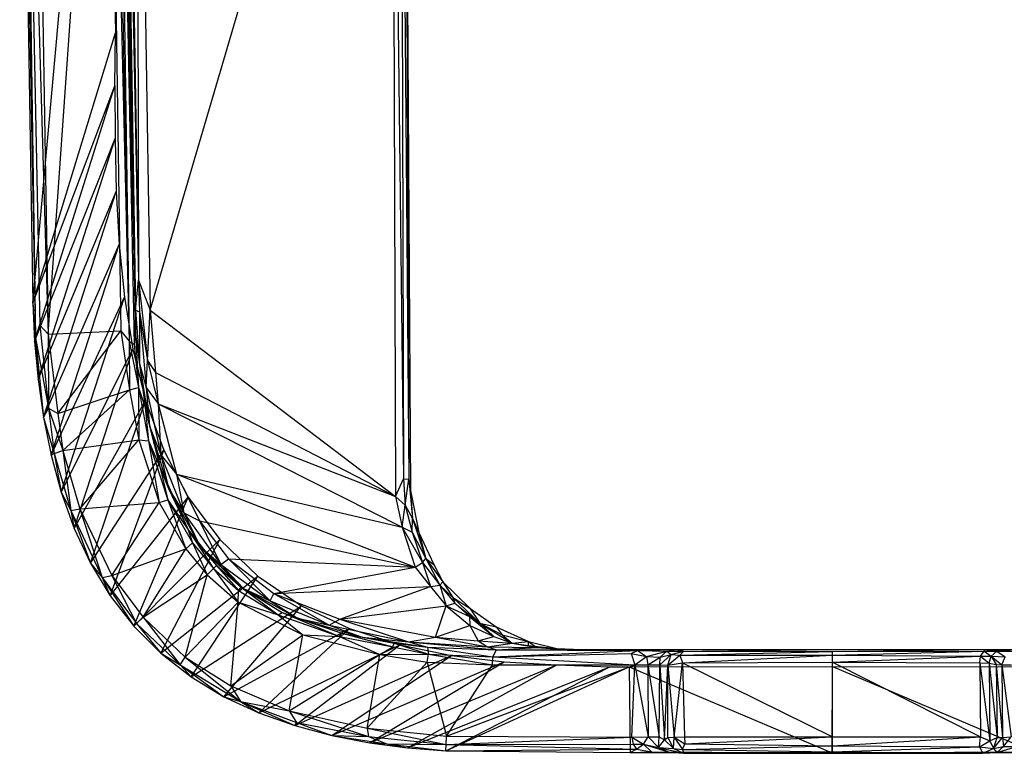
# Model space of a CAD drawing. Header units: inches. Extents: x -3.74 to 3.74, y -3.03 to 3.03.
# Tile 1 of 3: x -3.74 to 0.79, y -3.03 to 0.35. Entities that reach past the tile are written whole.
import ezdxf

# ---------------------------------------------------------------- set-up
doc = ezdxf.new("R2010")
doc.units = ezdxf.units.IN
doc.layers.get('0').update_dxf_attribs({"true_color": 0xc2ced6})

msp = doc.modelspace()

# ---------------------------------------------------------------- linework, layer by layer
at = {"color": 7, "true_color": 0xf7fdff}
for p, q in [((-3.3145, 2.8297), (-3.2359, -1.1297)), ((-3.74, 2.8004), (-3.6793, -0.9555)), ((-3.74, 2.8004), (-3.6666, -1.1155)), ((-3.725, 2.7988), (-3.6666, -1.1155)), ((-3.725, 2.7988), (-3.6472, -1.0572)), ((-3.725, 2.7988), (-3.6096, -1.0982)), ((-3.6793, -0.9555), (-3.3419, 2.8004)), ((-3.6722, 2.8075), (-3.6096, -1.0982)), ((-3.6096, -1.0982), (-3.3329, 2.8)), ((-3.3419, 2.8004), (-3.2998, 0.2878)), ((-3.3329, 2.8), (-3.2744, -1.0829)), ((-3.3329, 2.8), (-3.2359, -1.1297)), ((-3.2923, 2.8008), (-3.2359, -1.1297)), ((-3.2923, 2.8008), (-3.214, -1.1456)), ((-3.2923, 2.8008), (-3.2072, -1.0983)), ((-3.2746, 2.8008), (-3.2072, -1.0983)), ((-3.2687, 2.8028), (-3.2072, -1.0983)), ((-3.2687, 2.8028), (-3.2064, -0.9872)), ((-3.2687, 2.8028), (-3.1931, -0.8504)), ((-3.253, 2.8032), (-3.1931, -0.8504)), ((-3.2006, 2.8032), (-3.1931, -0.8504)), ((-3.2006, 2.8032), (-3.1392, -0.9879)), ((-3.1392, -0.9879), (-2.0278, 2.8012)), ((-2.0278, 2.8012), (-2.0105, -1.8441)), ((-2.0278, 2.8012), (-1.9738, -1.7642)), ((-1.988, 2.7988), (-1.9738, -1.7642)), ((-1.988, 2.7988), (-1.949, -1.765)), ((-1.9699, 2.8004), (-1.949, -1.765)), ((-1.9699, 2.8004), (-1.9419, -1.8175)), ((-3.6793, -0.9555), (-3.2998, 0.2878)), ((-3.3018, 0.0445), (-3.2998, 0.2878)), ((-3.6793, -0.9555), (-3.3018, 0.0445)), ((-3.6711, -1.1315), (-3.3018, 0.0445)), ((-3.3018, 0.0445), (-3.3014, -0.1988)), ((-3.6711, -1.1315), (-3.3014, -0.1988)), ((-3.6549, -1.3071), (-3.3014, -0.1988)), ((-3.3014, -0.1988), (-3.2955, -0.4421)), ((-3.6549, -1.3071), (-3.2955, -0.4421)), ((-3.6305, -1.4819), (-3.2955, -0.4421)), ((-3.2955, -0.4421), (-3.2821, -0.6854)), ((-3.6305, -1.4819), (-3.2821, -0.6854)), ((-3.5959, -1.6547), (-3.2821, -0.6854)), ((-3.2821, -0.6854), (-3.2581, -0.9276)), ((-3.2064, -0.9872), (-3.1931, -0.8504)), ((-3.1931, -0.8504), (-3.1888, -0.9961)), ((-3.1931, -0.8504), (-3.1525, -1.2185)), ((-3.1931, -0.8504), (-3.1392, -0.9879)), ((-3.5959, -1.6547), (-3.2581, -0.9276)), ((-3.5494, -1.8252), (-3.2581, -0.9276)), ((-3.2581, -0.9276), (-3.2195, -1.1677)), ((-3.6793, -0.9555), (-3.6711, -1.1315)), ((-3.6793, -0.9555), (-3.6666, -1.1155)), ((-3.2072, -1.0983), (-3.2064, -0.9872)), ((-3.2064, -0.9872), (-3.1888, -0.9961)), ((-3.2064, -0.9872), (-3.1885, -1.233)), ((-3.1888, -0.9961), (-3.1885, -1.233)), ((-3.1888, -0.9961), (-3.1588, -1.3427)), ((-3.1888, -0.9961), (-3.1525, -1.2185)), ((-3.1525, -1.2185), (-3.1392, -0.9879)), ((-3.1392, -0.9879), (-3.1148, -1.2752)), ((-3.1392, -0.9879), (-2.0105, -1.8441)), ((-3.6666, -1.1155), (-3.6472, -1.0572)), ((-3.6472, -1.0572), (-3.6096, -1.0982)), ((-3.6472, -1.0572), (-3.6075, -1.4385)), ((-3.6096, -1.0982), (-3.2744, -1.0829)), ((-3.5652, -1.4626), (-3.2744, -1.0829)), ((-3.2744, -1.0829), (-3.2359, -1.1297)), ((-3.2744, -1.0829), (-3.2341, -1.3539)), ((-3.6711, -1.1315), (-3.6666, -1.1155)), ((-3.6711, -1.1315), (-3.6549, -1.3071)), ((-3.6666, -1.1155), (-3.6549, -1.3071)), ((-3.6666, -1.1155), (-3.6305, -1.4819)), ((-3.6666, -1.1155), (-3.6075, -1.4385)), ((-3.6096, -1.0982), (-3.6075, -1.4385)), ((-3.6096, -1.0982), (-3.5652, -1.4626)), ((-3.2359, -1.1297), (-3.2341, -1.3539)), ((-3.2359, -1.1297), (-3.214, -1.1456)), ((-3.2359, -1.1297), (-3.1935, -1.3429)), ((-3.214, -1.1456), (-3.2072, -1.0983)), ((-3.2072, -1.0983), (-3.1935, -1.3429)), ((-3.2072, -1.0983), (-3.1885, -1.233)), ((-3.2072, -1.0983), (-3.1626, -1.4348)), ((-3.5494, -1.8252), (-3.2195, -1.1677)), ((-3.4896, -1.9913), (-3.2195, -1.1677)), ((-3.2195, -1.1677), (-3.1612, -1.4039)), ((-3.214, -1.1456), (-3.1935, -1.3429)), ((-3.1588, -1.3427), (-3.1525, -1.2185)), ((-3.1525, -1.2185), (-3.1148, -1.2752)), ((-3.1525, -1.2185), (-3.1022, -1.4185)), ((-3.1885, -1.233), (-3.1626, -1.4348)), ((-3.1885, -1.233), (-3.1588, -1.3427)), ((-3.1885, -1.233), (-3.1429, -1.5209)), ((-3.6549, -1.3071), (-3.6305, -1.4819)), ((-3.1148, -1.2752), (-3.1022, -1.4185)), ((-3.1148, -1.2752), (-2.0105, -1.8441)), ((-3.5652, -1.4626), (-3.2341, -1.3539)), ((-3.5407, -1.6327), (-3.2341, -1.3539)), ((-3.2341, -1.3539), (-3.1935, -1.3429)), ((-3.2341, -1.3539), (-3.192, -1.584)), ((-3.1935, -1.3429), (-3.192, -1.584)), ((-3.1935, -1.3429), (-3.1626, -1.4348)), ((-3.1935, -1.3429), (-3.1475, -1.5887)), ((-3.1588, -1.3427), (-3.1429, -1.5209)), ((-3.1588, -1.3427), (-3.1022, -1.4185)), ((-3.1588, -1.3427), (-3.0909, -1.6532)), ((-3.4896, -1.9913), (-3.1612, -1.4039)), ((-3.4148, -2.1508), (-3.1612, -1.4039)), ((-3.1612, -1.4039), (-3.0774, -1.6323)), ((-3.6305, -1.4819), (-3.6075, -1.4385)), ((-3.6075, -1.4385), (-3.5809, -1.6472)), ((-3.6075, -1.4385), (-3.5652, -1.4626)), ((-3.6075, -1.4385), (-3.5407, -1.6327)), ((-3.1626, -1.4348), (-3.1475, -1.5887)), ((-3.1626, -1.4348), (-3.1429, -1.5209)), ((-3.1626, -1.4348), (-3.0949, -1.7089)), ((-3.1022, -1.4185), (-3.0909, -1.6532)), ((-3.1022, -1.4185), (-3.018, -1.7421)), ((-3.1022, -1.4185), (-2.0105, -1.8441)), ((-3.1022, -1.4185), (-1.9802, -1.9862)), ((-3.6305, -1.4819), (-3.5959, -1.6547)), ((-3.6305, -1.4819), (-3.5809, -1.6472)), ((-3.5652, -1.4626), (-3.5407, -1.6327)), ((-3.1429, -1.5209), (-3.0949, -1.7089)), ((-3.1429, -1.5209), (-3.0909, -1.6532)), ((-3.1429, -1.5209), (-3.0558, -1.8076)), ((-3.5407, -1.6327), (-3.192, -1.584)), ((-3.4625, -1.9022), (-3.192, -1.584)), ((-3.192, -1.584), (-3.1475, -1.5887)), ((-3.192, -1.584), (-3.0978, -1.8729)), ((-3.1475, -1.5887), (-3.0978, -1.8729)), ((-3.1475, -1.5887), (-3.0949, -1.7089)), ((-3.1475, -1.5887), (-3.0583, -1.8597)), ((-3.5959, -1.6547), (-3.5809, -1.6472)), ((-3.5959, -1.6547), (-3.5494, -1.8252)), ((-3.5809, -1.6472), (-3.5407, -1.6327)), ((-3.5809, -1.6472), (-3.5494, -1.8252)), ((-3.5809, -1.6472), (-3.5044, -1.9092)), ((-3.5407, -1.6327), (-3.5044, -1.9092)), ((-3.5407, -1.6327), (-3.4625, -1.9022)), ((-3.4148, -2.1508), (-3.0774, -1.6323)), ((-3.3234, -2.302), (-3.0774, -1.6323)), ((-3.0909, -1.6532), (-3.0558, -1.8076)), ((-3.0909, -1.6532), (-3.018, -1.7421)), ((-3.0909, -1.6532), (-2.9846, -1.9196)), ((-3.0774, -1.6323), (-2.9644, -1.8476)), ((-3.0949, -1.7089), (-3.0583, -1.8597)), ((-3.0949, -1.7089), (-3.0558, -1.8076)), ((-3.0949, -1.7089), (-2.9641, -1.9985)), ((-3.018, -1.7421), (-2.9846, -1.9196)), ((-3.018, -1.7421), (-2.9132, -1.9563)), ((-3.018, -1.7421), (-1.9802, -1.9862)), ((-3.018, -1.7421), (-1.9204, -2.1701)), ((-2.0105, -1.8441), (-1.9738, -1.7642)), ((-1.9738, -1.7642), (-1.9658, -1.8846)), ((-1.9738, -1.7642), (-1.949, -1.765)), ((-1.9658, -1.8846), (-1.949, -1.765)), ((-1.949, -1.765), (-1.9419, -1.8175)), ((-1.949, -1.765), (-1.9324, -1.9453)), ((-3.0558, -1.8076), (-2.9846, -1.9196)), ((-3.0558, -1.8076), (-2.9641, -1.9985)), ((-3.0558, -1.8076), (-2.9102, -2.0741)), ((-3.5494, -1.8252), (-3.5044, -1.9092)), ((-3.5494, -1.8252), (-3.4896, -1.9913)), ((-3.3234, -2.302), (-2.9644, -1.8476)), ((-3.2152, -2.4413), (-2.9644, -1.8476)), ((-2.9644, -1.8476), (-2.8195, -2.0433)), ((-2.0105, -1.8441), (-1.9802, -1.9862)), ((-2.0105, -1.8441), (-1.9658, -1.8846)), ((-1.9419, -1.8175), (-1.9324, -1.9453)), ((-1.9419, -1.8175), (-1.9039, -2.01)), ((-3.5044, -1.9092), (-3.4625, -1.9022)), ((-3.4625, -1.9022), (-3.0978, -1.8729)), ((-3.4625, -1.9022), (-3.36, -2.2167)), ((-3.4625, -1.9022), (-3.3163, -2.208)), ((-3.3163, -2.208), (-3.0978, -1.8729)), ((-3.0978, -1.8729), (-3.0583, -1.8597)), ((-3.0978, -1.8729), (-2.9762, -2.085)), ((-3.0583, -1.8597), (-2.9762, -2.085)), ((-3.0583, -1.8597), (-2.9641, -1.9985)), ((-3.0583, -1.8597), (-2.9447, -2.0583)), ((-1.9802, -1.9862), (-1.9658, -1.8846)), ((-1.9658, -1.8846), (-1.9348, -2.0091)), ((-1.9658, -1.8846), (-1.9324, -1.9453)), ((-3.5044, -1.9092), (-3.4896, -1.9913)), ((-3.5044, -1.9092), (-3.4148, -2.1508)), ((-3.5044, -1.9092), (-3.36, -2.2167)), ((-2.9846, -1.9196), (-2.9132, -1.9563)), ((-2.9846, -1.9196), (-2.9102, -2.0741)), ((-2.9846, -1.9196), (-2.8141, -2.1571)), ((-1.9348, -2.0091), (-1.9324, -1.9453)), ((-1.9324, -1.9453), (-1.9039, -2.01)), ((-1.9324, -1.9453), (-1.8719, -2.1307)), ((-3.4896, -1.9913), (-3.4148, -2.1508)), ((-2.9132, -1.9563), (-2.8141, -2.1571)), ((-2.9132, -1.9563), (-2.7797, -2.1318)), ((-2.9132, -1.9563), (-1.9204, -2.1701)), ((-1.9802, -1.9862), (-1.9348, -2.0091)), ((-1.9802, -1.9862), (-1.9204, -2.1701)), ((-1.9802, -1.9862), (-1.886, -2.1477)), ((-2.9641, -1.9985), (-2.9447, -2.0583)), ((-2.9641, -1.9985), (-2.9102, -2.0741)), ((-2.9641, -1.9985), (-2.8478, -2.176)), ((-2.9641, -1.9985), (-2.8348, -2.1626)), ((-1.9348, -2.0091), (-1.886, -2.1477)), ((-1.9348, -2.0091), (-1.8719, -2.1307)), ((-1.9039, -2.01), (-1.8719, -2.1307)), ((-1.9039, -2.01), (-1.8352, -2.1575)), ((-3.2152, -2.4413), (-2.8195, -2.0433)), ((-3.0904, -2.5661), (-2.8195, -2.0433)), ((-2.9762, -2.085), (-2.9447, -2.0583)), ((-2.9447, -2.0583), (-2.877, -2.2051)), ((-2.9447, -2.0583), (-2.8478, -2.176)), ((-2.9102, -2.0741), (-2.8348, -2.1626)), ((-2.9102, -2.0741), (-2.8141, -2.1571)), ((-2.9102, -2.0741), (-2.7211, -2.2626)), ((-2.9102, -2.0741), (-2.7101, -2.2678)), ((-2.8195, -2.0433), (-2.6439, -2.2114)), ((-3.3163, -2.208), (-2.9762, -2.085)), ((-3.1722, -2.3996), (-2.9762, -2.085)), ((-2.9762, -2.085), (-2.877, -2.2051)), ((-3.4148, -2.1508), (-3.36, -2.2167)), ((-3.4148, -2.1508), (-3.3234, -2.302)), ((-2.8478, -2.176), (-2.8348, -2.1626)), ((-2.8348, -2.1626), (-2.7337, -2.2768)), ((-2.8348, -2.1626), (-2.7211, -2.2626)), ((-2.8141, -2.1571), (-2.7797, -2.1318)), ((-2.8141, -2.1571), (-2.7101, -2.2678)), ((-2.8141, -2.1571), (-2.5874, -2.3247)), ((-2.7797, -2.1318), (-2.5874, -2.3247)), ((-2.7797, -2.1318), (-2.5711, -2.2909)), ((-2.7797, -2.1318), (-1.9204, -2.1701)), ((-2.5711, -2.2909), (-1.9204, -2.1701)), ((-1.9204, -2.1701), (-1.886, -2.1477)), ((-1.9204, -2.1701), (-1.8498, -2.2591)), ((-1.886, -2.1477), (-1.8719, -2.1307)), ((-1.886, -2.1477), (-1.8498, -2.2591)), ((-1.886, -2.1477), (-1.8071, -2.2526)), ((-1.8719, -2.1307), (-1.8352, -2.1575)), ((-1.8719, -2.1307), (-1.8071, -2.2526)), ((-1.8719, -2.1307), (-1.7923, -2.2378)), ((-1.8352, -2.1575), (-1.7923, -2.2378)), ((-3.36, -2.2167), (-3.3163, -2.208)), ((-3.36, -2.2167), (-3.3234, -2.302)), ((-3.36, -2.2167), (-3.2152, -2.4413)), ((-3.36, -2.2167), (-3.2022, -2.4287)), ((-3.3163, -2.208), (-3.2022, -2.4287)), ((-3.3163, -2.208), (-3.1722, -2.3996)), ((-3.1722, -2.3996), (-2.877, -2.2051)), ((-3.0904, -2.5661), (-2.6439, -2.2114)), ((-2.9784, -2.5836), (-2.877, -2.2051)), ((-2.9514, -2.6744), (-2.6439, -2.2114)), ((-2.877, -2.2051), (-2.8478, -2.176)), ((-2.877, -2.2051), (-2.735, -2.3315)), ((-2.8478, -2.176), (-2.735, -2.3315)), ((-2.8478, -2.176), (-2.7337, -2.2768)), ((-2.6439, -2.2114), (-2.4427, -2.348)), ((-2.7337, -2.2768), (-2.7211, -2.2626)), ((-2.7211, -2.2626), (-2.7101, -2.2678)), ((-2.7211, -2.2626), (-2.5505, -2.3895)), ((-2.7211, -2.2626), (-2.5323, -2.379)), ((-2.5711, -2.2909), (-1.8498, -2.2591)), ((-2.2674, -2.4095), (-1.8498, -2.2591)), ((-1.8498, -2.2591), (-1.8071, -2.2526)), ((-1.8498, -2.2591), (-1.778, -2.3482)), ((-1.8071, -2.2526), (-1.7923, -2.2378)), ((-1.8071, -2.2526), (-1.778, -2.3482)), ((-1.8071, -2.2526), (-1.7474, -2.3098)), ((-1.8071, -2.2526), (-1.7372, -2.3358)), ((-1.7923, -2.2378), (-1.7474, -2.3098)), ((-1.7923, -2.2378), (-1.669, -2.3587)), ((-3.3234, -2.302), (-3.2152, -2.4413)), ((-2.735, -2.3315), (-2.7337, -2.2768)), ((-2.7337, -2.2768), (-2.5505, -2.3895)), ((-2.7101, -2.2678), (-2.5874, -2.3247)), ((-2.7101, -2.2678), (-2.5323, -2.379)), ((-2.7101, -2.2678), (-2.4613, -2.4041)), ((-2.5874, -2.3247), (-2.5711, -2.2909)), ((-2.5711, -2.2909), (-2.3153, -2.4364)), ((-2.5711, -2.2909), (-2.2674, -2.4095)), ((-1.7474, -2.3098), (-1.7372, -2.3358)), ((-1.7474, -2.3098), (-1.669, -2.3587)), ((-1.7474, -2.3098), (-1.6232, -2.4274)), ((-2.9784, -2.5836), (-2.735, -2.3315)), ((-2.9514, -2.6744), (-2.4427, -2.348)), ((-2.8002, -2.7658), (-2.4427, -2.348)), ((-2.7679, -2.7158), (-2.735, -2.3315)), ((-2.735, -2.3315), (-2.5505, -2.3895)), ((-2.735, -2.3315), (-2.4372, -2.4809)), ((-2.5874, -2.3247), (-2.4613, -2.4041)), ((-2.5874, -2.3247), (-2.3153, -2.4364)), ((-2.4427, -2.348), (-2.223, -2.4524)), ((-2.2674, -2.4095), (-1.778, -2.3482)), ((-1.827, -2.4912), (-1.778, -2.3482)), ((-1.778, -2.3482), (-1.7372, -2.3358)), ((-1.778, -2.3482), (-1.6706, -2.3961)), ((-1.778, -2.3482), (-1.6683, -2.4379)), ((-1.7372, -2.3358), (-1.6706, -2.3961)), ((-1.7372, -2.3358), (-1.6232, -2.4274)), ((-3.2022, -2.4287), (-3.1722, -2.3996)), ((-3.1722, -2.3996), (-3.0021, -2.6187)), ((-3.1722, -2.3996), (-2.9784, -2.5836)), ((-2.5505, -2.3895), (-2.5323, -2.379)), ((-2.5505, -2.3895), (-2.4372, -2.4809)), ((-2.5505, -2.3895), (-2.2678, -2.4891)), ((-2.5323, -2.379), (-2.4613, -2.4041)), ((-2.5323, -2.379), (-2.2678, -2.4891)), ((-2.5323, -2.379), (-2.2575, -2.4741)), ((-1.6706, -2.3961), (-1.6683, -2.4379)), ((-1.6706, -2.3961), (-1.6232, -2.4274)), ((-1.6706, -2.3961), (-1.5581, -2.4886)), ((-1.669, -2.3587), (-1.6232, -2.4274)), ((-1.669, -2.3587), (-1.547, -2.4441)), ((-3.2152, -2.4413), (-3.2022, -2.4287)), ((-3.2152, -2.4413), (-3.0904, -2.5661)), ((-3.2022, -2.4287), (-3.0904, -2.5661)), ((-3.2022, -2.4287), (-3.0021, -2.6187)), ((-2.4613, -2.4041), (-2.3153, -2.4364)), ((-2.4613, -2.4041), (-2.2575, -2.4741)), ((-2.4613, -2.4041), (-2.164, -2.4923)), ((-2.3153, -2.4364), (-2.2674, -2.4095)), ((-2.3153, -2.4364), (-2.164, -2.4923)), ((-2.3153, -2.4364), (-1.9516, -2.5129)), ((-2.2674, -2.4095), (-1.9516, -2.5129)), ((-2.2674, -2.4095), (-1.827, -2.4912)), ((-1.827, -2.4912), (-1.6683, -2.4379)), ((-1.6683, -2.4379), (-1.6298, -2.5081)), ((-1.6683, -2.4379), (-1.5581, -2.4886)), ((-1.6232, -2.4274), (-1.5581, -2.4886)), ((-1.6232, -2.4274), (-1.547, -2.4441)), ((-1.6232, -2.4274), (-1.5195, -2.4807)), ((-1.6232, -2.4274), (-1.4747, -2.5198)), ((-1.547, -2.4441), (-1.5195, -2.4807)), ((-1.547, -2.4441), (-1.3984, -2.5124)), ((-2.8002, -2.7658), (-2.223, -2.4524)), ((-2.7679, -2.7158), (-2.4372, -2.4809)), ((-2.6404, -2.8398), (-2.223, -2.4524)), ((-2.5006, -2.8304), (-2.4372, -2.4809)), ((-2.4372, -2.4809), (-2.2678, -2.4891)), ((-2.4372, -2.4809), (-2.0831, -2.5709)), ((-2.2678, -2.4891), (-2.2575, -2.4741)), ((-2.2678, -2.4891), (-2.0831, -2.5709)), ((-2.2678, -2.4891), (-2.023, -2.5358)), ((-2.2575, -2.4741), (-2.164, -2.4923)), ((-2.2575, -2.4741), (-2.023, -2.5358)), ((-2.2575, -2.4741), (-2.0167, -2.5201)), ((-2.223, -2.4524), (-1.9915, -2.5276)), ((-1.9516, -2.5129), (-1.827, -2.4912)), ((-1.827, -2.4912), (-1.6298, -2.5081)), ((-1.827, -2.4912), (-1.5877, -2.5356)), ((-1.6298, -2.5081), (-1.5581, -2.4886)), ((-1.5581, -2.4886), (-1.4747, -2.5198)), ((-1.5195, -2.4807), (-1.4747, -2.5198)), ((-1.5195, -2.4807), (-1.3984, -2.5124)), ((-2.6404, -2.8398), (-1.9915, -2.5276)), ((-2.4738, -2.8988), (-1.9915, -2.5276)), ((-2.164, -2.4923), (-2.0167, -2.5201)), ((-2.164, -2.4923), (-1.9516, -2.5129)), ((-2.164, -2.4923), (-1.8634, -2.5371)), ((-2.0831, -2.5709), (-2.023, -2.5358)), ((-2.023, -2.5358), (-2.0167, -2.5201)), ((-2.023, -2.5358), (-1.8583, -2.5704)), ((-2.0167, -2.5201), (-1.8634, -2.5371)), ((-2.0167, -2.5201), (-1.8583, -2.5704)), ((-1.9915, -2.5276), (-1.7533, -2.5764)), ((-1.9516, -2.5129), (-1.8634, -2.5371)), ((-1.9516, -2.5129), (-1.5877, -2.5356)), ((-1.9516, -2.5129), (-1.5462, -2.5497)), ((-1.6298, -2.5081), (-1.5877, -2.5356)), ((-1.6298, -2.5081), (-1.4747, -2.5198)), ((-1.5877, -2.5356), (-1.4747, -2.5198)), ((-1.5877, -2.5356), (-1.5462, -2.5497)), ((-1.5877, -2.5356), (-1.36, -2.5395)), ((-1.4747, -2.5198), (-1.3984, -2.5124)), ((-1.4747, -2.5198), (-1.399, -2.5299)), ((-1.4747, -2.5198), (-1.36, -2.5395)), ((-1.399, -2.5299), (-1.3984, -2.5124)), ((-1.399, -2.5299), (-1.36, -2.5395)), ((-1.399, -2.5299), (-1.3145, -2.5417)), ((-1.399, -2.5299), (-1.2687, -2.5441)), ((-1.3984, -2.5124), (-1.36, -2.5395)), ((-1.3984, -2.5124), (-1.2687, -2.5441)), ((-3.0904, -2.5661), (-3.0021, -2.6187)), ((-3.0904, -2.5661), (-2.9514, -2.6744)), ((-2.5006, -2.8304), (-2.0831, -2.5709)), ((-2.4738, -2.8988), (-1.7533, -2.5764)), ((-2.3033, -2.9441), (-1.7533, -2.5764)), ((-2.1408, -2.9099), (-2.0831, -2.5709)), ((-2.0831, -2.5709), (-1.8583, -2.5704)), ((-2.0831, -2.5709), (-1.8658, -2.6064)), ((-1.8658, -2.6064), (-1.8583, -2.5704)), ((-1.8634, -2.5371), (-1.8583, -2.5704)), ((-1.8634, -2.5371), (-1.5636, -2.5819)), ((-1.8634, -2.5371), (-1.5462, -2.5497)), ((-1.8583, -2.5704), (-1.5644, -2.6189)), ((-1.8583, -2.5704), (-1.5636, -2.5819)), ((-1.7533, -2.5764), (-1.5116, -2.6047)), ((-1.5644, -2.6189), (-1.5636, -2.5819)), ((-1.5636, -2.5819), (-1.5462, -2.5497)), ((-1.5636, -2.5819), (-0.8971, -2.5527)), ((-1.5636, -2.5819), (-0.9258, -2.5677)), ((-1.5636, -2.5819), (-0.91, -2.6193)), ((-1.5462, -2.5497), (-1.36, -2.5395)), ((-1.5462, -2.5497), (-1.2356, -2.548)), ((-1.5462, -2.5497), (-0.9136, -2.5488)), ((-1.5462, -2.5497), (-0.9265, -2.5503)), ((-1.5462, -2.5497), (-0.8971, -2.5527)), ((-1.36, -2.5395), (-1.3145, -2.5417)), ((-1.36, -2.5395), (-1.2687, -2.5441)), ((-1.36, -2.5395), (-1.2356, -2.548)), ((-1.3145, -2.5417), (-1.2687, -2.5441)), ((-1.3145, -2.5417), (-1.2356, -2.548)), ((-1.3145, -2.5417), (-1.1541, -2.5484)), ((-1.2687, -2.5441), (-1.2356, -2.548)), ((-1.2687, -2.5441), (-1.1541, -2.5484)), ((-1.2356, -2.548), (-1.1541, -2.5484)), ((-1.2356, -2.548), (-0.9136, -2.5488)), ((-1.1541, -2.5484), (-0.9136, -2.5488)), ((-0.9265, -2.5503), (-0.9136, -2.5488)), ((-0.9265, -2.5503), (-0.8971, -2.5527)), ((-0.9258, -2.5677), (-0.8971, -2.5527)), ((-0.9258, -2.5677), (-0.91, -2.6193)), ((-0.9258, -2.5677), (-0.8565, -2.5813)), ((-0.9136, -2.5488), (-0.7184, -2.548)), ((-0.9136, -2.5488), (-0.8971, -2.5527)), ((-0.9136, -2.5488), (-0.7624, -2.5559)), ((-0.91, -2.6193), (-0.8565, -2.5813)), ((-0.8971, -2.5527), (-0.8565, -2.5813)), ((-0.8971, -2.5527), (-0.7624, -2.5559)), ((-0.8565, -2.5813), (-0.7624, -2.5559)), ((-0.8565, -2.5813), (-0.8502, -2.6185)), ((-0.8565, -2.5813), (-0.7925, -2.584)), ((-0.7943, -2.6189), (-0.7432, -2.5723)), ((-0.7925, -2.584), (-0.7624, -2.5559)), ((-0.7925, -2.584), (-0.7432, -2.5723)), ((-0.7624, -2.5559), (-0.7184, -2.548)), ((-0.7624, -2.5559), (-0.6844, -2.5555)), ((-0.7624, -2.5559), (-0.7432, -2.5723)), ((-0.7573, -2.6209), (-0.7432, -2.5723)), ((-0.7573, -2.6209), (-0.7033, -2.575)), ((-0.7432, -2.5723), (-0.6844, -2.5555)), ((-0.7432, -2.5723), (-0.7033, -2.575)), ((-0.7184, -2.548), (-0.6844, -2.5555)), ((-0.7184, -2.548), (-0.0002, -2.5575)), ((-0.7184, -2.548), (0.6972, -2.5484)), ((-0.7033, -2.575), (-0.6844, -2.5555)), ((-0.7033, -2.575), (-0.0002, -2.5575)), ((-0.7033, -2.575), (-0.0002, -2.5744)), ((-0.7033, -2.575), (-0.6908, -2.6102)), ((-0.6908, -2.6102), (-0.0002, -2.5744)), ((-0.6844, -2.5555), (-0.0002, -2.5575)), ((-0.0002, -2.5575), (0.6972, -2.5484)), ((-0.0002, -2.5744), (0.6975, -2.5555)), ((-0.0002, -2.5575), (0.6975, -2.5555)), ((-0.0002, -2.5744), (-0.0002, -2.5575)), ((-0.0002, -2.6071), (-0.0002, -2.5744)), ((-0.0002, -2.5744), (0.6805, -2.5795)), ((-0.0002, -2.6071), (0.6805, -2.5795)), ((0.677, -2.6106), (0.6805, -2.5795)), ((0.6805, -2.5795), (0.6975, -2.5555)), ((0.6805, -2.5795), (0.7301, -2.5785)), ((0.6805, -2.5795), (0.7207, -2.611)), ((0.6972, -2.5484), (0.6975, -2.5555)), ((0.6972, -2.5484), (0.756, -2.5564)), ((0.6972, -2.5484), (0.8475, -2.556)), ((0.6972, -2.5484), (0.8888, -2.5484)), ((0.6975, -2.5555), (0.7301, -2.5785)), ((0.6975, -2.5555), (0.756, -2.5564)), ((0.7207, -2.611), (0.7301, -2.5785)), ((0.7301, -2.5785), (0.756, -2.5564)), ((0.7301, -2.5785), (0.7522, -2.6173)), ((0.7301, -2.5785), (0.7789, -2.6189)), ((0.7301, -2.5785), (0.7945, -2.5827)), ((0.756, -2.5564), (0.8475, -2.556)), ((0.756, -2.5564), (0.7945, -2.5827)), ((-3.0021, -2.6187), (-2.9784, -2.5836)), ((-3.0021, -2.6187), (-2.9514, -2.6744)), ((-3.0021, -2.6187), (-2.8002, -2.7658)), ((-3.0021, -2.6187), (-2.7238, -2.787)), ((-2.9784, -2.5836), (-2.7679, -2.7158)), ((-2.9784, -2.5836), (-2.7238, -2.787)), ((-2.3033, -2.9441), (-1.5116, -2.6047)), ((-2.1408, -2.9099), (-1.8658, -2.6064)), ((-2.1301, -2.9776), (-1.5116, -2.6047)), ((-2.1301, -2.9776), (-1.2687, -2.6193)), ((-1.9553, -3.0008), (-1.2687, -2.6193)), ((-1.9553, -3.0008), (-1.0254, -2.6276)), ((-1.8658, -2.6064), (-1.7762, -2.9476)), ((-1.8658, -2.6064), (-1.5644, -2.6189)), ((-1.7797, -3.0146), (-1.0254, -2.6276)), ((-1.7797, -3.0146), (-0.9352, -2.6276)), ((-1.7762, -2.9476), (-1.5644, -2.6189)), ((-1.7762, -2.9476), (-0.91, -2.6193)), ((-1.5644, -2.6189), (-0.91, -2.6193)), ((-1.5116, -2.6047), (-1.2687, -2.6193)), ((-1.2687, -2.6193), (-1.0254, -2.6276)), ((-1.0254, -2.6276), (-0.9352, -2.6276)), ((-0.9352, -2.6276), (-0.0002, -2.6272)), ((-0.9352, -2.6276), (-0.9304, -3.0217)), ((-0.9352, -2.6276), (-0.0017, -3.0242)), ((-0.9238, -2.9512), (-0.91, -2.6193)), ((-0.91, -2.6193), (-0.8502, -2.6185)), ((-0.91, -2.6193), (-0.849, -2.9508)), ((-0.8502, -2.6185), (-0.7925, -2.584)), ((-0.8502, -2.6185), (-0.849, -2.9508)), ((-0.8502, -2.6185), (-0.7974, -2.9496)), ((-0.8502, -2.6185), (-0.7943, -2.6189)), ((-0.7974, -2.9496), (-0.7943, -2.6189)), ((-0.7943, -2.6189), (-0.7925, -2.584)), ((-0.7943, -2.6189), (-0.773, -2.9646)), ((-0.7943, -2.6189), (-0.7573, -2.6209)), ((-0.773, -2.9646), (-0.7573, -2.6209)), ((-0.7585, -2.9528), (-0.7573, -2.6209)), ((-0.7573, -2.6209), (-0.6908, -2.6102)), ((-0.7573, -2.6209), (-0.7285, -2.9516)), ((-0.7285, -2.9516), (-0.6908, -2.6102)), ((-0.6908, -2.6102), (-0.0002, -2.6071)), ((-0.6908, -2.6102), (-0.6805, -2.9508)), ((-0.6908, -2.6102), (-0.0002, -2.9508)), ((-0.0017, -3.0242), (-0.0002, -2.6272)), ((-0.0002, -2.9508), (-0.0002, -2.6071)), ((-0.0002, -2.6071), (0.677, -2.6106)), ((-0.0002, -2.6071), (0.6805, -2.9508)), ((-0.0002, -2.6272), (0.9332, -3.0217)), ((-0.0002, -2.6272), (0.9352, -2.6276)), ((0.677, -2.6106), (0.6805, -2.9508)), ((0.677, -2.6106), (0.7207, -2.611)), ((0.677, -2.6106), (0.7236, -2.9691)), ((0.7207, -2.611), (0.7236, -2.9691)), ((0.7207, -2.611), (0.7522, -2.6173)), ((0.7207, -2.611), (0.7581, -2.9528)), ((0.7522, -2.6173), (0.7581, -2.9528)), ((0.7522, -2.6173), (0.7789, -2.6189)), ((0.7522, -2.6173), (0.7813, -2.9528)), ((0.7789, -2.6189), (0.7945, -2.5827)), ((0.7789, -2.6189), (0.8238, -2.6185)), ((0.7789, -2.6189), (0.7813, -2.9528)), ((0.7789, -2.6189), (0.8226, -2.9508)), ((-2.9514, -2.6744), (-2.8002, -2.7658)), ((-2.7679, -2.7158), (-2.7238, -2.787)), ((-2.7679, -2.7158), (-2.5006, -2.8304)), ((-2.8002, -2.7658), (-2.7238, -2.787)), ((-2.8002, -2.7658), (-2.6404, -2.8398)), ((-2.7238, -2.787), (-2.6404, -2.8398)), ((-2.7238, -2.787), (-2.5006, -2.8304)), ((-2.7238, -2.787), (-2.4738, -2.8988)), ((-2.7238, -2.787), (-2.4659, -2.8843)), ((-2.6404, -2.8398), (-2.4738, -2.8988)), ((-2.5006, -2.8304), (-2.4659, -2.8843)), ((-2.5006, -2.8304), (-2.1408, -2.9099)), ((-2.5006, -2.8304), (-2.1348, -2.9482)), ((-2.4738, -2.8988), (-2.4659, -2.8843)), ((-2.4738, -2.8988), (-2.3033, -2.9441)), ((-2.4659, -2.8843), (-2.3033, -2.9441)), ((-2.4659, -2.8843), (-2.1348, -2.9482)), ((-2.3033, -2.9441), (-2.1348, -2.9482)), ((-2.3033, -2.9441), (-2.1301, -2.9776)), ((-2.3033, -2.9441), (-2.0506, -2.9818)), ((-2.1408, -2.9099), (-2.1348, -2.9482)), ((-2.1408, -2.9099), (-1.7778, -2.985)), ((-2.1408, -2.9099), (-1.7762, -2.9476)), ((-2.1348, -2.9482), (-2.0506, -2.9818)), ((-2.1348, -2.9482), (-1.7778, -2.985)), ((-2.1301, -2.9776), (-2.0506, -2.9818)), ((-2.1301, -2.9776), (-1.9553, -3.0008)), ((-2.0506, -2.9818), (-1.9553, -3.0008)), ((-2.0506, -2.9818), (-1.7797, -3.0146)), ((-2.0506, -2.9818), (-1.7778, -2.985)), ((-1.7797, -3.0146), (-1.7778, -2.985)), ((-1.7778, -2.985), (-1.7762, -2.9476)), ((-1.7778, -2.985), (-0.9238, -2.9512)), ((-1.7778, -2.985), (-0.9167, -2.9839)), ((-1.7778, -2.985), (-0.9012, -3.0068)), ((-1.7762, -2.9476), (-0.9238, -2.9512)), ((-0.9238, -2.9512), (-0.849, -2.9508)), ((-0.9238, -2.9512), (-0.9167, -2.9839)), ((-0.9238, -2.9512), (-0.8692, -2.9839)), ((-0.9167, -2.9839), (-0.9012, -3.0068)), ((-0.9167, -2.9839), (-0.8692, -2.9839)), ((-0.9012, -3.0068), (-0.8692, -2.9839)), ((-0.8692, -2.9839), (-0.849, -2.9508)), ((-0.8692, -2.9839), (-0.8323, -3.0189)), ((-0.8692, -2.9839), (-0.8013, -2.999)), ((-0.8692, -2.9839), (-0.7518, -3.0215)), ((-0.849, -2.9508), (-0.7974, -2.9496)), ((-0.849, -2.9508), (-0.8013, -2.999)), ((-0.8013, -2.999), (-0.7974, -2.9496)), ((-0.8013, -2.999), (-0.773, -2.9646)), ((-0.7974, -2.9496), (-0.773, -2.9646)), ((-0.773, -2.9646), (-0.7585, -2.9528)), ((-0.773, -2.9646), (-0.7316, -3.0034)), ((-0.7585, -2.9528), (-0.7285, -2.9516)), ((-0.7585, -2.9528), (-0.7316, -3.0034)), ((-0.7316, -3.0034), (-0.7285, -2.9516)), ((-0.7285, -2.9516), (-0.6805, -2.9508)), ((-0.7285, -2.9516), (-0.6903, -3.0083)), ((-0.7285, -2.9516), (-0.6793, -2.9827)), ((-0.6903, -3.0083), (-0.6793, -2.9827)), ((-0.6805, -2.9508), (-0.6793, -2.9827)), ((-0.6805, -2.9508), (-0.0002, -2.9508)), ((-0.6793, -2.9827), (-0.0002, -2.9508)), ((-0.6793, -2.9827), (-0.0002, -2.9917)), ((-0.0002, -2.9917), (-0.0002, -2.9508)), ((-0.0002, -2.9917), (0.6805, -2.9508)), ((-0.0002, -2.9508), (0.6805, -2.9508)), ((0.6762, -2.9965), (0.6805, -2.9508)), ((0.6762, -2.9965), (0.7236, -2.9691)), ((0.6805, -2.9508), (0.7236, -2.9691)), ((0.7236, -2.9691), (0.7581, -2.9528)), ((0.7236, -2.9691), (0.7403, -3.0034)), ((0.7403, -3.0034), (0.7581, -2.9528)), ((0.7403, -3.0034), (0.7813, -2.9528)), ((0.7581, -2.9528), (0.7813, -2.9528)), ((0.7813, -2.9528), (0.8226, -2.9508)), ((0.7813, -2.9528), (0.7862, -2.994)), ((0.7862, -2.994), (0.8226, -2.9508)), ((-1.9553, -3.0008), (-1.7797, -3.0146)), ((-1.7797, -3.0146), (-0.9012, -3.0068)), ((-1.7797, -3.0146), (-0.9304, -3.0217)), ((-0.9304, -3.0217), (-0.9012, -3.0068)), ((-0.9304, -3.0217), (-0.8323, -3.0189)), ((-0.9304, -3.0217), (-0.0017, -3.0242)), ((-0.9012, -3.0068), (-0.8323, -3.0189)), ((-0.8323, -3.0189), (-0.7518, -3.0215)), ((-0.8323, -3.0189), (-0.0017, -3.0242)), ((-0.8013, -2.999), (-0.7518, -3.0215)), ((-0.8013, -2.999), (-0.7316, -3.0034)), ((-0.8013, -2.999), (-0.6862, -3.0248)), ((-0.7518, -3.0215), (-0.6862, -3.0248)), ((-0.7518, -3.0215), (-0.0017, -3.0242)), ((-0.7518, -3.0215), (-0.0002, -3.026)), ((-0.7316, -3.0034), (-0.6903, -3.0083)), ((-0.7316, -3.0034), (-0.6862, -3.0248)), ((-0.6903, -3.0083), (-0.0002, -2.9917)), ((-0.6903, -3.0083), (-0.6862, -3.0248)), ((-0.6903, -3.0083), (-0.0002, -3.0189)), ((-0.6862, -3.0248), (-0.0002, -3.0189)), ((-0.6862, -3.0248), (-0.0002, -3.026)), ((-0.0017, -3.0242), (0.8423, -3.0189)), ((-0.0017, -3.0242), (0.9332, -3.0217)), ((-0.0017, -3.0242), (0.7561, -3.0221)), ((-0.0017, -3.0242), (-0.0002, -3.026)), ((-0.0002, -3.0189), (-0.0002, -2.9917)), ((-0.0002, -2.9917), (0.6762, -2.9965)), ((-0.0002, -3.0189), (0.6762, -2.9965)), ((-0.0002, -3.026), (-0.0002, -3.0189)), ((-0.0002, -3.0189), (0.6921, -3.0255)), ((-0.0002, -3.026), (0.7561, -3.0221)), ((-0.0002, -3.026), (0.6921, -3.0255)), ((0.6762, -2.9965), (0.6921, -3.0255)), ((0.6762, -2.9965), (0.7403, -3.0034)), ((0.6921, -3.0255), (0.7403, -3.0034)), ((0.6921, -3.0255), (0.7561, -3.0221)), ((0.7403, -3.0034), (0.7862, -2.994)), ((0.7403, -3.0034), (0.7561, -3.0221)), ((0.7561, -3.0221), (0.7862, -2.994)), ((0.7561, -3.0221), (0.8478, -2.9949)), ((0.7561, -3.0221), (0.8423, -3.0189)), ((0.7862, -2.994), (0.8478, -2.9949))]:
    msp.add_line(p, q, dxfattribs=at)

doc.saveas('drawing.dxf')
